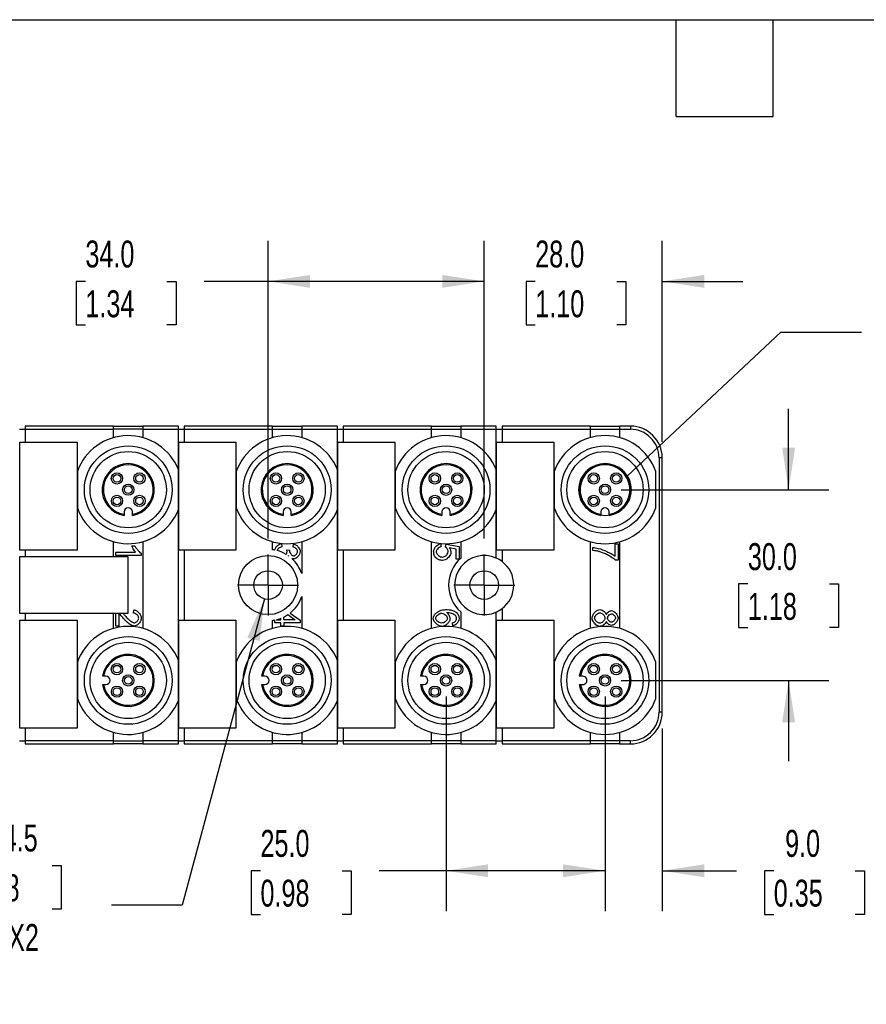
# Model space of a CAD drawing. Header units: millimetres. Extents: x 13 to 547, y 13 to 419.
# Tile 3 of 10: x 169 to 302, y 264 to 419. Entities that reach past the tile are written whole.
import ezdxf

# ---------------------------------------------------------------- set-up
doc = ezdxf.new("R2010")
doc.units = ezdxf.units.MM
doc.header["$LTSCALE"] = 2
doc.linetypes.add('SLD-Center', pattern=[19.05, 15.24, -1.27, 1.27, -1.27])
doc.linetypes.add('SLD-Solid', pattern=[0])
doc.layers.add('CENTER', color=40, linetype='SLD-Center')
doc.layers.add('DIMENSIONS', color=140, linetype='SLD-Solid', lineweight=25)
doc.layers.add('TEXT', color=140, linetype='SLD-Solid', lineweight=25)
doc.styles.add('SLDTEXTSTYLE0', font='TXT', dxfattribs={"width": 0.7})
doc.dimstyles.new('SLDDIMSTYLE0', dxfattribs={"dimtxt": 4.316016, "dimasz": 6.604, "dimexe": 0, "dimexo": 0.0625, "dimgap": 1.079004, "dimtad": 0, "dimtih": 1, "dimtoh": 1, "dimdec": 1, "dimrnd": 1e-09, "dimzin": 4, "dimdsep": 46, "dimtxsty": 'SLDTEXTSTYLE0', "dimsah": 1, "dimcen": 0.09, "dimadec": 0, "dimazin": 1, "dimtfac": 1, "dimtdec": 1, "dimtofl": 0, "dimtmove": 0, "dimatfit": 3, "dimfxl": 0, "dimfrac": 2, "dimtolj": 1, "dimtzin": 12, "dimarcsym": 0})
doc.dimstyles.new('SLDDIMSTYLE1', dxfattribs={"dimtxt": 4.316016, "dimasz": 6.604, "dimexe": 0, "dimexo": 0.0625, "dimgap": 1.079004, "dimtad": 0, "dimtih": 1, "dimtoh": 1, "dimdec": 1, "dimrnd": 1e-09, "dimzin": 4, "dimdsep": 46, "dimtxsty": 'SLDTEXTSTYLE0', "dimsah": 1, "dimcen": 0.09, "dimadec": 0, "dimazin": 1, "dimtfac": 1, "dimtdec": 1, "dimtmove": 0, "dimatfit": 0, "dimfxl": 0, "dimfrac": 2, "dimtolj": 1, "dimtzin": 12, "dimarcsym": 0})
doc.dimstyles.new('SLDDIMSTYLE4', dxfattribs={"dimtxt": 4.316016, "dimasz": 6.604, "dimexe": 0, "dimexo": 0.0625, "dimgap": 1.079004, "dimtad": 0, "dimtih": 1, "dimtoh": 1, "dimdec": 1, "dimrnd": 1e-09, "dimzin": 12, "dimdsep": 46, "dimtxsty": 'SLDTEXTSTYLE0', "dimsah": 1, "dimcen": 0, "dimadec": 0, "dimazin": 3, "dimtfac": 1, "dimtdec": 1, "dimtofl": 0, "dimtmove": 0, "dimatfit": 3, "dimfxl": 0, "dimfrac": 2, "dimtolj": 1, "dimtzin": 12, "dimarcsym": 0})
doc.dimstyles.new('SLDDIMSTYLE5', dxfattribs={"dimtxt": 0.18, "dimasz": 6.604, "dimexe": 0, "dimexo": 0.0625, "dimgap": 0, "dimtad": 0, "dimtih": 1, "dimtoh": 1, "dimdec": 0, "dimrnd": 1e-09, "dimzin": 0, "dimdsep": 46, "dimtxsty": 'Standard', "dimblk1": 'NONE', "dimblk2": 'NONE', "dimsah": 1, "dimcen": 0.09, "dimadec": 0, "dimazin": 0, "dimtfac": 6.604, "dimtdec": 0, "dimtofl": 0, "dimtmove": 0, "dimatfit": 3, "dimldrblk": 'NONE', "dimfxl": 0, "dimfrac": 2, "dimtolj": 1, "dimtzin": 0, "dimarcsym": 0})

# ---------------------------------------------------------------- blocks, each defined once
blk = doc.blocks.new('_D_8')
at = {"layer": 'DIMENSIONS'}
for p, q in [((289.47, 345.17), (289.47, 357.87)), ((263.13, 345.17), (295.82, 345.17)), ((283.06, 330.34), (281.61, 330.34)), ((281.61, 330.34), (281.61, 323.48)), ((295.89, 330.34), (297.34, 330.34)), ((297.34, 330.34), (297.34, 323.48)), ((281.61, 323.48), (283.06, 323.48)), ((297.34, 323.48), (295.89, 323.48)), ((263.13, 315.17), (295.82, 315.17)), ((289.47, 315.17), (289.47, 302.47))]:
    blk.add_line(p, q, dxfattribs=at)
for points in [[(289.47, 345.17), (290.49, 351.77), (288.46, 351.77)], [(289.47, 315.17), (288.46, 308.57), (290.49, 308.57)]]:
    blk.add_solid(points, dxfattribs=at)
at = {"layer": 'DIMENSIONS', "char_height": 4.233, "attachment_point": 1, "style": 'SLDTEXTSTYLE0'}
for s, insert in [('30.0', (283.06, 336.76)), ('1.18', (283.06, 328.93))]:
    blk.add_mtext(s, dxfattribs=dict(at, insert=insert))
blk = doc.blocks.new('_D_9')
at = {"layer": 'DIMENSIONS'}
for p, q in [((260.59, 312.63), (260.59, 278.88)), ((269.59, 307.63), (269.59, 278.88)), ((260.59, 285.23), (247.89, 285.23)), ((269.59, 285.23), (281.28, 285.23)), ((287.13, 285.23), (285.68, 285.23)), ((285.68, 285.23), (285.68, 278.37)), ((299.95, 285.23), (301.4, 285.23)), ((301.4, 285.23), (301.4, 278.37)), ((285.68, 278.37), (287.13, 278.37)), ((301.4, 278.37), (299.95, 278.37))]:
    blk.add_line(p, q, dxfattribs=at)
for points in [[(260.59, 285.23), (253.99, 286.24), (253.99, 284.21)], [(269.59, 285.23), (276.19, 284.21), (276.19, 286.24)]]:
    blk.add_solid(points, dxfattribs=at)
at = {"layer": 'DIMENSIONS', "char_height": 4.233, "attachment_point": 1, "style": 'SLDTEXTSTYLE0'}
for s, insert in [('9.0', (288.92, 291.65)), ('0.35', (287.13, 283.82))]:
    blk.add_mtext(s, dxfattribs=dict(at, insert=insert))
blk = doc.blocks.new('_D_10')
at = {"layer": 'DIMENSIONS'}
for p, q in [((235.59, 312.63), (235.59, 278.88)), ((260.59, 312.63), (260.59, 278.88)), ((206.39, 285.23), (204.95, 285.23)), ((204.95, 285.23), (204.95, 278.37)), ((219.22, 285.23), (220.67, 285.23)), ((220.67, 285.23), (220.67, 278.37)), ((235.59, 285.23), (225.07, 285.23)), ((260.59, 285.23), (235.59, 285.23)), ((204.95, 278.37), (206.39, 278.37)), ((220.67, 278.37), (219.22, 278.37))]:
    blk.add_line(p, q, dxfattribs=at)
for points in [[(235.59, 285.23), (242.19, 284.21), (242.19, 286.24)], [(260.59, 285.23), (253.99, 286.24), (253.99, 284.21)]]:
    blk.add_solid(points, dxfattribs=at)
at = {"layer": 'DIMENSIONS', "char_height": 4.233, "attachment_point": 1, "style": 'SLDTEXTSTYLE0'}
for s, insert in [('25.0', (206.39, 291.65)), ('0.98', (206.39, 283.82))]:
    blk.add_mtext(s, dxfattribs=dict(at, insert=insert))
blk = doc.blocks.new('_D_11')
at = {"layer": 'DIMENSIONS'}
for p, q in [((241.59, 337.5), (241.59, 384.29)), ((269.59, 352.71), (269.59, 384.29)), ((241.59, 377.94), (228.89, 377.94)), ((249.61, 377.94), (248.17, 377.94)), ((248.17, 377.94), (248.17, 371.08)), ((262.44, 377.94), (263.89, 377.94)), ((263.89, 377.94), (263.89, 371.08)), ((269.59, 377.94), (282.29, 377.94)), ((248.17, 371.08), (249.61, 371.08)), ((263.89, 371.08), (262.44, 371.08))]:
    blk.add_line(p, q, dxfattribs=at)
for points in [[(241.59, 377.94), (234.99, 378.95), (234.99, 376.92)], [(269.59, 377.94), (276.19, 376.92), (276.19, 378.95)]]:
    blk.add_solid(points, dxfattribs=at)
at = {"layer": 'DIMENSIONS', "char_height": 4.233, "attachment_point": 1, "style": 'SLDTEXTSTYLE0'}
for s, insert in [('28.0', (249.61, 384.36)), ('1.10', (249.61, 376.53))]:
    blk.add_mtext(s, dxfattribs=dict(at, insert=insert))
blk = doc.blocks.new('_D_12')
at = {"layer": 'DIMENSIONS'}
for p, q in [((207.59, 337.5), (207.59, 384.29)), ((241.59, 337.5), (241.59, 384.29)), ((178.85, 377.94), (177.4, 377.94)), ((177.4, 377.94), (177.4, 371.08)), ((191.68, 377.94), (193.13, 377.94)), ((193.13, 377.94), (193.13, 371.08)), ((207.59, 377.94), (197.53, 377.94)), ((241.59, 377.94), (207.59, 377.94)), ((177.4, 371.08), (178.85, 371.08)), ((193.13, 371.08), (191.68, 371.08))]:
    blk.add_line(p, q, dxfattribs=at)
for points in [[(207.59, 377.94), (214.19, 376.92), (214.19, 378.95)], [(241.59, 377.94), (234.99, 378.95), (234.99, 376.92)]]:
    blk.add_solid(points, dxfattribs=at)
at = {"layer": 'DIMENSIONS', "char_height": 4.233, "attachment_point": 1, "style": 'SLDTEXTSTYLE0'}
for s, insert in [('34.0', (178.85, 384.36)), ('1.34', (178.85, 376.53))]:
    blk.add_mtext(s, dxfattribs=dict(at, insert=insert))
blk = doc.blocks.new('_D_16')
at = {"layer": 'DIMENSIONS'}
for p, q in [((207.01, 328), (194.1, 279.81)), ((160.79, 286.07), (159.34, 286.07)), ((159.34, 286.07), (159.34, 279.21)), ((173.61, 286.07), (175.06, 286.07)), ((175.06, 286.07), (175.06, 279.21)), ((159.34, 279.21), (160.79, 279.21)), ((175.06, 279.21), (173.61, 279.21)), ((194.1, 279.81), (182.98, 279.81))]:
    blk.add_line(p, q, dxfattribs=at)
blk.add_solid([(207.01, 328), (204.32, 321.88), (206.28, 321.36)], dxfattribs=at)
at = {"layer": 'DIMENSIONS', "char_height": 4.233, "attachment_point": 1, "style": 'SLDTEXTSTYLE0'}
for s, insert in [('%%c', (159.32, 292.5)), ('4.5', (165.84, 292.5)), ('0.18', (160.79, 284.67)), ('THRU X2', (154.59, 276.85))]:
    blk.add_mtext(s, dxfattribs=dict(at, insert=insert))
blk = doc.blocks.new('SW_CENTERMARKSYMBOL_4')
at = {"layer": 'CENTER', "color": 0}
for p, q in [((0, 2.54), (0, 4.79)), ((0, 0), (0, 2.54)), ((-2.54, 0), (-4.79, 0)), ((0, 0), (-2.54, 0)), ((0, 0), (0, -2.54)), ((0, 0), (2.54, 0)), ((2.54, 0), (4.79, 0)), ((0, -2.54), (0, -4.79))]:
    blk.add_line(p, q, dxfattribs=at)
blk = doc.blocks.new('SW_CENTERMARKSYMBOL_5')
at = {"layer": 'CENTER', "color": 0}
for p, q in [((0, 2.54), (0, 4.79)), ((0, 0), (0, 2.54)), ((-2.54, 0), (-4.79, 0)), ((0, 0), (-2.54, 0)), ((0, 0), (0, -2.54)), ((0, 0), (2.54, 0)), ((2.54, 0), (4.79, 0)), ((0, -2.54), (0, -4.79))]:
    blk.add_line(p, q, dxfattribs=at)
blk = doc.blocks.new('_None')

msp = doc.modelspace()

# ---------------------------------------------------------------- linework, layer by layer
for p, q in [((183.29, 355.17), (169.39, 355.17)), ((169.39, 355.17), (169.39, 354.67)), ((183.29, 354.67), (183.29, 355.17)), ((183.29, 355.17), (187.89, 355.17)), ((193.49, 355.17), (187.89, 355.17)), ((187.89, 355.17), (187.89, 354.67)), ((193.49, 354.67), (193.49, 355.17)), ((208.29, 355.17), (194.39, 355.17)), ((194.39, 355.17), (194.39, 354.67)), ((208.29, 354.67), (208.29, 355.17)), ((208.29, 355.17), (212.89, 355.17)), ((212.89, 355.17), (212.89, 354.67)), ((218.49, 355.17), (212.89, 355.17)), ((218.49, 354.67), (218.49, 355.17)), ((233.29, 355.17), (219.39, 355.17)), ((219.39, 355.17), (219.39, 354.67)), ((233.29, 354.67), (233.29, 355.17)), ((233.29, 355.17), (237.89, 355.17)), ((237.89, 355.17), (237.89, 354.67)), ((243.49, 355.17), (237.89, 355.17)), ((243.49, 354.67), (243.49, 355.17)), ((258.29, 355.17), (244.39, 355.17)), ((244.39, 355.17), (244.39, 354.67)), ((258.29, 354.67), (258.29, 355.17)), ((258.29, 355.17), (262.89, 355.17)), ((264.59, 355.17), (262.89, 355.17)), ((262.89, 355.17), (262.89, 354.67)), ((264.59, 355.17), (264.59, 354.67)), ((168.49, 354.67), (169.39, 354.67)), ((169.39, 354.67), (183.29, 354.67)), ((169.39, 354.67), (169.39, 352.67)), ((183.29, 353.35), (183.29, 354.67)), ((187.89, 354.67), (183.29, 354.67)), ((187.89, 354.67), (193.49, 354.67)), ((187.89, 354.67), (187.89, 353.35)), ((193.49, 348.31), (193.49, 354.67)), ((193.49, 354.67), (194.39, 354.67)), ((194.39, 354.67), (208.29, 354.67)), ((194.39, 354.67), (194.39, 352.67)), ((208.29, 353.35), (208.29, 354.67)), ((208.29, 354.67), (212.89, 354.67)), ((212.89, 354.67), (218.49, 354.67)), ((212.89, 354.67), (212.89, 353.35)), ((218.49, 348.31), (218.49, 354.67)), ((218.49, 354.67), (219.39, 354.67)), ((219.39, 354.67), (233.29, 354.67)), ((219.39, 354.67), (219.39, 352.67)), ((233.29, 353.35), (233.29, 354.67)), ((233.29, 354.67), (237.89, 354.67)), ((237.89, 354.67), (243.49, 354.67)), ((237.89, 354.67), (237.89, 353.35)), ((243.49, 348.31), (243.49, 354.67)), ((243.49, 354.67), (244.39, 354.67)), ((244.39, 354.67), (258.29, 354.67)), ((244.39, 354.67), (244.39, 352.67)), ((258.29, 353.35), (258.29, 354.67)), ((258.29, 354.67), (262.89, 354.67)), ((262.89, 354.67), (264.59, 354.67)), ((262.89, 354.67), (262.89, 353.35)), ((168.54, 352.67), (177.54, 352.67)), ((168.54, 335.67), (168.54, 352.67)), ((177.54, 352.67), (177.54, 335.67)), ((193.54, 335.67), (193.54, 352.67)), ((193.54, 352.67), (202.54, 352.67)), ((202.54, 352.67), (202.54, 335.67)), ((218.54, 352.67), (227.54, 352.67)), ((218.54, 335.67), (218.54, 352.67)), ((227.54, 352.67), (227.54, 335.67)), ((243.54, 352.67), (252.54, 352.67)), ((243.54, 335.67), (243.54, 352.67)), ((252.54, 352.67), (252.54, 335.67)), ((269.59, 350.17), (269.09, 350.17)), ((269.09, 350.17), (269.09, 310.17)), ((269.59, 310.17), (269.59, 350.17)), ((177.59, 348.04), (177.59, 342.3)), ((193.49, 342.03), (193.49, 348.31)), ((202.59, 348.04), (202.59, 342.3)), ((218.49, 342.03), (218.49, 348.31)), ((227.59, 348.04), (227.59, 342.3)), ((243.49, 342.03), (243.49, 348.31)), ((252.59, 348.04), (252.59, 342.3)), ((268.59, 342.3), (268.59, 348.04)), ((184.94, 341.67), (184.94, 341.31)), ((184.94, 341.31), (184.94, 341.12)), ((186.24, 341.31), (186.24, 341.67)), ((186.24, 341.12), (186.24, 341.31)), ((193.49, 318.31), (193.49, 342.03)), ((209.94, 341.67), (209.94, 341.31)), ((209.94, 341.31), (209.94, 341.12)), ((211.24, 341.31), (211.24, 341.67)), ((211.24, 341.12), (211.24, 341.31)), ((218.49, 318.31), (218.49, 342.03)), ((234.94, 341.67), (234.94, 341.31)), ((234.94, 341.31), (234.94, 341.12)), ((236.24, 341.31), (236.24, 341.67)), ((236.24, 341.12), (236.24, 341.31)), ((243.49, 334.42), (243.49, 342.03)), ((259.94, 341.67), (259.94, 341.31)), ((259.94, 341.31), (259.94, 341.12)), ((261.24, 341.31), (261.24, 341.67)), ((261.24, 341.12), (261.24, 341.31)), ((183.29, 334.67), (183.29, 336.99)), ((186.16, 336.32), (186.64, 336.32)), ((187.89, 336.99), (187.89, 323.35)), ((208.29, 335.73), (208.29, 336.99)), ((209.69, 336.69), (209.75, 336.2)), ((211.52, 336.15), (211.6, 336.64)), ((212.89, 336.99), (212.89, 331.98)), ((233.29, 323.35), (233.29, 336.99)), ((234.74, 336.69), (234.78, 336.18)), ((235.52, 336.14), (235.59, 336.6)), ((235.59, 336.6), (237.64, 336.22)), ((237.64, 336.22), (237.64, 334.23)), ((237.89, 336.99), (237.89, 334.37)), ((258.29, 323.35), (258.29, 336.99)), ((258.69, 335.59), (258.69, 336.1)), ((262.17, 334.7), (262.17, 336.66)), ((262.17, 336.66), (262.64, 336.66)), ((262.64, 336.66), (262.64, 334.07)), ((262.89, 336.99), (262.89, 323.35)), ((177.54, 335.67), (168.54, 335.67)), ((168.54, 325.67), (168.54, 334.67)), ((168.54, 334.67), (185.54, 334.67)), ((169.39, 335.67), (169.39, 334.67)), ((183.63, 335.34), (186.75, 335.34)), ((183.63, 334.84), (183.63, 335.34)), ((187.64, 334.84), (183.63, 334.84)), ((185.54, 334.67), (185.54, 325.67)), ((187.64, 335.16), (187.64, 334.84)), ((202.54, 335.67), (193.54, 335.67)), ((194.39, 335.67), (194.39, 324.67)), ((210.52, 335.72), (210.95, 335.67)), ((227.54, 335.67), (218.54, 335.67)), ((219.39, 335.67), (219.39, 324.67)), ((237.17, 335.82), (236.1, 336.04)), ((237.17, 334.23), (237.17, 335.82)), ((252.54, 335.67), (243.54, 335.67)), ((244.39, 335.67), (244.39, 333.88)), ((237.64, 334.23), (237.17, 334.23)), ((262.64, 334.07), (262.26, 334.07)), ((212.89, 328.36), (212.89, 323.35)), ((185.54, 325.67), (168.54, 325.67)), ((169.39, 325.67), (169.39, 324.67)), ((183.29, 323.35), (183.29, 325.67)), ((183.63, 323.71), (183.63, 325.67)), ((184.1, 325.67), (184.1, 323.71)), ((186.43, 325.76), (186.49, 326.27)), ((210.71, 325.52), (211.85, 324.72)), ((211.04, 325.76), (212.64, 324.63)), ((237.89, 325.97), (237.89, 323.35)), ((243.49, 318.31), (243.49, 325.93)), ((244.39, 326.46), (244.39, 324.67)), ((168.54, 324.67), (177.54, 324.67)), ((168.54, 307.67), (168.54, 324.67)), ((177.54, 324.67), (177.54, 307.67)), ((184.1, 323.71), (183.63, 323.71)), ((193.54, 307.67), (193.54, 324.67)), ((193.54, 324.67), (202.54, 324.67)), ((202.54, 324.67), (202.54, 307.67)), ((208.29, 323.35), (208.29, 324.61)), ((208.64, 324.23), (208.64, 324.67)), ((209.6, 324.23), (208.64, 324.23)), ((208.87, 324.72), (209.6, 324.72)), ((209.6, 324.72), (209.6, 324.94)), ((209.6, 323.69), (209.6, 324.23)), ((210.05, 324.72), (210.05, 325.14)), ((211.85, 324.72), (210.05, 324.72)), ((212.64, 324.23), (210.05, 324.23)), ((210.05, 324.23), (210.05, 323.69)), ((212.64, 324.63), (212.64, 324.23)), ((218.54, 307.67), (218.54, 324.67)), ((218.54, 324.67), (227.54, 324.67)), ((227.54, 324.67), (227.54, 307.67)), ((236.64, 323.74), (236.6, 324.23)), ((243.54, 324.67), (252.54, 324.67)), ((243.54, 307.67), (243.54, 324.67)), ((252.54, 324.67), (252.54, 307.67)), ((210.05, 323.69), (209.6, 323.69)), ((177.59, 318.04), (177.59, 312.3)), ((193.49, 312.03), (193.49, 318.31)), ((202.59, 318.04), (202.59, 312.3)), ((218.49, 312.03), (218.49, 318.31)), ((227.59, 318.04), (227.59, 312.3)), ((243.49, 312.03), (243.49, 318.31)), ((252.59, 318.04), (252.59, 312.3)), ((268.59, 312.3), (268.59, 318.04)), ((181.73, 315.82), (181.54, 315.82)), ((181.54, 314.52), (181.73, 314.52)), ((182.09, 315.82), (181.73, 315.82)), ((181.73, 314.52), (182.09, 314.52)), ((206.73, 315.82), (206.54, 315.82)), ((206.54, 314.52), (206.73, 314.52)), ((207.09, 315.82), (206.73, 315.82)), ((206.73, 314.52), (207.09, 314.52)), ((231.73, 315.82), (231.54, 315.82)), ((231.54, 314.52), (231.73, 314.52)), ((232.09, 315.82), (231.73, 315.82)), ((231.73, 314.52), (232.09, 314.52)), ((256.73, 315.82), (256.54, 315.82)), ((256.54, 314.52), (256.73, 314.52)), ((257.09, 315.82), (256.73, 315.82)), ((256.73, 314.52), (257.09, 314.52)), ((193.49, 305.67), (193.49, 312.03)), ((218.49, 305.67), (218.49, 312.03)), ((243.49, 305.67), (243.49, 312.03)), ((269.59, 310.17), (269.09, 310.17)), ((177.54, 307.67), (168.54, 307.67)), ((169.39, 307.67), (169.39, 305.67)), ((183.29, 305.67), (183.29, 306.99)), ((187.89, 306.99), (187.89, 305.67)), ((202.54, 307.67), (193.54, 307.67)), ((194.39, 307.67), (194.39, 305.67)), ((208.29, 305.67), (208.29, 306.99)), ((212.89, 306.99), (212.89, 305.67)), ((227.54, 307.67), (218.54, 307.67)), ((219.39, 307.67), (219.39, 305.67)), ((233.29, 305.67), (233.29, 306.99)), ((237.89, 306.99), (237.89, 305.67)), ((252.54, 307.67), (243.54, 307.67)), ((244.39, 307.67), (244.39, 305.67)), ((258.29, 305.67), (258.29, 306.99)), ((262.89, 306.99), (262.89, 305.67)), ((168.49, 305.67), (169.39, 305.67)), ((183.29, 305.67), (169.39, 305.67)), ((169.39, 305.67), (169.39, 305.17)), ((169.39, 305.17), (183.29, 305.17)), ((183.29, 305.17), (183.29, 305.67)), ((183.29, 305.67), (187.89, 305.67)), ((187.89, 305.17), (183.29, 305.17)), ((193.49, 305.67), (187.89, 305.67)), ((187.89, 305.67), (187.89, 305.17)), ((187.89, 305.17), (193.49, 305.17)), ((193.49, 305.17), (193.49, 305.67)), ((193.49, 305.67), (194.39, 305.67)), ((208.29, 305.67), (194.39, 305.67)), ((194.39, 305.67), (194.39, 305.17)), ((194.39, 305.17), (208.29, 305.17)), ((208.29, 305.17), (208.29, 305.67)), ((212.89, 305.67), (208.29, 305.67)), ((212.89, 305.17), (208.29, 305.17)), ((212.89, 305.67), (212.89, 305.17)), ((218.49, 305.67), (212.89, 305.67)), ((212.89, 305.17), (218.49, 305.17)), ((218.49, 305.17), (218.49, 305.67)), ((218.49, 305.67), (219.39, 305.67)), ((233.29, 305.67), (219.39, 305.67)), ((219.39, 305.67), (219.39, 305.17)), ((219.39, 305.17), (233.29, 305.17)), ((233.29, 305.17), (233.29, 305.67)), ((237.89, 305.67), (233.29, 305.67)), ((237.89, 305.17), (233.29, 305.17)), ((243.49, 305.67), (237.89, 305.67)), ((237.89, 305.67), (237.89, 305.17)), ((237.89, 305.17), (243.49, 305.17)), ((243.49, 305.17), (243.49, 305.67)), ((243.49, 305.67), (244.39, 305.67)), ((258.29, 305.67), (244.39, 305.67)), ((244.39, 305.67), (244.39, 305.17)), ((244.39, 305.17), (258.29, 305.17)), ((258.29, 305.17), (258.29, 305.67)), ((262.89, 305.67), (258.29, 305.67)), ((262.89, 305.17), (258.29, 305.17)), ((264.59, 305.67), (262.89, 305.67)), ((262.89, 305.67), (262.89, 305.17)), ((262.89, 305.17), (264.59, 305.17)), ((264.59, 305.17), (264.59, 305.67))]:
    msp.add_line(p, q)
for centre, radius in [((185.59, 345.17), 6.9), ((210.59, 345.17), 6.9), ((235.59, 345.17), 6.9), ((260.59, 345.17), 6.9), ((185.59, 345.17), 6), ((210.59, 345.17), 6), ((235.59, 345.17), 6), ((260.59, 345.17), 6), ((183.82, 346.94), 0.889), ((183.82, 346.94), 0.6), ((187.36, 346.94), 0.889), ((187.36, 346.94), 0.6), ((208.82, 346.94), 0.889), ((208.82, 346.94), 0.6), ((212.36, 346.94), 0.888), ((212.36, 346.94), 0.6), ((233.82, 346.94), 0.888), ((233.82, 346.94), 0.6), ((237.36, 346.94), 0.889), ((237.36, 346.94), 0.6), ((258.82, 346.94), 0.889), ((258.82, 346.94), 0.6), ((262.36, 346.94), 0.889), ((262.36, 346.94), 0.6), ((185.59, 345.17), 0.888), ((185.59, 345.17), 0.6), ((210.59, 345.17), 0.889), ((210.59, 345.17), 0.6), ((235.59, 345.17), 0.889), ((235.59, 345.17), 0.6), ((260.59, 345.17), 0.888), ((260.59, 345.17), 0.6), ((183.82, 343.4), 0.888), ((183.82, 343.4), 0.6), ((187.36, 343.4), 0.889), ((187.36, 343.4), 0.6), ((208.82, 343.4), 0.889), ((208.82, 343.4), 0.6), ((212.36, 343.4), 0.888), ((212.36, 343.4), 0.6), ((233.82, 343.4), 0.889), ((233.82, 343.4), 0.6), ((237.36, 343.4), 0.889), ((237.36, 343.4), 0.6), ((258.82, 343.4), 0.889), ((258.82, 343.4), 0.6), ((262.36, 343.4), 0.889), ((262.36, 343.4), 0.6), ((207.59, 330.17), 4.65), ((207.59, 330.17), 2.25), ((241.59, 330.17), 2.25), ((185.59, 315.17), 6.9), ((185.59, 315.17), 6), ((210.59, 315.17), 6.9), ((210.59, 315.17), 6), ((235.59, 315.17), 6.9), ((235.59, 315.17), 6), ((260.59, 315.17), 6.9), ((260.59, 315.17), 6), ((183.82, 316.94), 0.889), ((183.82, 316.94), 0.6), ((187.36, 316.94), 0.889), ((187.36, 316.94), 0.6), ((208.82, 316.94), 0.889), ((208.82, 316.94), 0.6), ((212.36, 316.94), 0.888), ((212.36, 316.94), 0.6), ((233.82, 316.94), 0.888), ((233.82, 316.94), 0.6), ((237.36, 316.94), 0.889), ((237.36, 316.94), 0.6), ((258.82, 316.94), 0.889), ((258.82, 316.94), 0.6), ((262.36, 316.94), 0.889), ((262.36, 316.94), 0.6), ((185.59, 315.17), 0.888), ((210.59, 315.17), 0.889), ((235.59, 315.17), 0.889), ((260.59, 315.17), 0.888), ((185.59, 315.17), 0.6), ((210.59, 315.17), 0.6), ((235.59, 315.17), 0.6), ((260.59, 315.17), 0.6), ((183.82, 313.4), 0.888), ((183.82, 313.4), 0.6), ((187.36, 313.4), 0.889), ((187.36, 313.4), 0.6), ((208.82, 313.4), 0.889), ((208.82, 313.4), 0.6), ((212.36, 313.4), 0.888), ((212.36, 313.4), 0.6), ((233.82, 313.4), 0.889), ((233.82, 313.4), 0.6), ((237.36, 313.4), 0.889), ((237.36, 313.4), 0.6), ((258.82, 313.4), 0.889), ((258.82, 313.4), 0.6), ((262.36, 313.4), 0.889), ((262.36, 313.4), 0.6)]:
    msp.add_circle(centre, radius)
for centre, radius, start, end in [((264.59, 350.17), 5, 0, 90), ((185.59, 345.17), 8.5, 21.6567, 160.2501), ((210.59, 345.17), 8.5, 21.6567, 160.2501), ((235.59, 345.17), 8.5, 21.6567, 160.2501), ((260.59, 345.17), 8.5, 19.7499, 160.2501), ((264.59, 350.17), 4.5, 359.9999, 90.0001), ((185.59, 345.17), 4.1, 279.122, 260.878), ((185.59, 345.17), 3.92, 279.5495, 260.4505), ((210.59, 345.17), 4.1, 279.122, 260.878), ((210.59, 345.17), 3.92, 279.5495, 260.4505), ((235.59, 345.17), 4.1, 279.122, 260.878), ((235.59, 345.17), 3.92, 279.5495, 260.4505), ((260.59, 345.17), 4.1, 279.122, 260.878), ((260.59, 345.17), 3.92, 279.5495, 260.4505), ((185.59, 345.17), 8.5, 199.7499, 338.3433), ((185.59, 341.67), 0.65, 0, 180), ((210.59, 345.17), 8.5, 199.7499, 338.3433), ((210.59, 341.67), 0.65, 0, 180), ((235.59, 345.17), 8.5, 199.7499, 338.3433), ((235.59, 341.67), 0.65, 360, 180), ((260.59, 345.17), 8.5, 199.7499, 340.2501), ((260.59, 341.67), 0.65, 360, 180), ((207.59, 330.17), 5.6, 79.5872, 82.8193), ((207.59, 330.17), 5.6, 59.4959, 75.4106), ((207.61, 330.2), 5.56, 54.4922, 55.2769), ((241.59, 330.17), 4.65, 65.8829, 294.1171), ((207.59, 330.17), 5.6, 18.8393, 48.0225), ((241.59, 330.17), 5.6, 131.3543, 228.6457), ((241.59, 330.17), 4.65, 52.9754, 65.8835), ((241.59, 330.17), 4.65, 307.024, 52.976), ((207.59, 330.17), 5.6, 308.0017, 341.1606), ((207.59, 330.17), 5.6, 296.0414, 303.7921), ((241.59, 330.17), 4.65, 294.1165, 307.0246), ((207.59, 330.17), 5.6, 277.1809, 280.8068), ((207.59, 330.17), 5.6, 283.223, 291.0051), ((185.59, 315.17), 8.5, 21.6567, 160.2501), ((210.59, 315.17), 8.5, 21.6567, 160.2501), ((235.59, 315.17), 8.5, 21.6567, 160.2501), ((260.59, 315.17), 8.5, 19.7499, 160.2501), ((185.59, 315.17), 4.1, 189.122, 170.878), ((185.59, 315.17), 3.92, 189.5495, 170.4505), ((210.59, 315.17), 4.1, 189.122, 170.878), ((210.59, 315.17), 3.92, 189.5495, 170.4505), ((235.59, 315.17), 4.1, 189.122, 170.878), ((235.59, 315.17), 3.92, 189.5495, 170.4505), ((260.59, 315.17), 4.1, 189.122, 170.878), ((260.59, 315.17), 3.92, 189.5495, 170.4505), ((182.09, 315.17), 0.65, 270, 90), ((207.09, 315.17), 0.65, 270, 90), ((232.09, 315.17), 0.65, 270, 90), ((257.09, 315.17), 0.65, 269.9997, 90.0003), ((185.59, 315.17), 8.5, 199.7499, 338.3433), ((210.59, 315.17), 8.5, 199.7499, 338.3433), ((235.59, 315.17), 8.5, 199.7499, 338.3433), ((260.59, 315.17), 8.5, 199.7499, 340.2501), ((264.59, 310.17), 5, 270, 0), ((264.59, 310.17), 4.5, 269.9999, 0.0001)]:
    msp.add_arc(centre, radius, start, end)
for points, knots in [([(186.75, 335.34), (186.69, 335.41), (186.56, 335.58), (186.36, 335.91), (186.23, 336.17), (186.16, 336.32)], [0, 0, 0, 0, 0.247061, 0.570442, 1, 1, 1, 1]), ([(186.64, 336.32), (186.71, 336.19), (186.87, 335.92), (187.15, 335.59), (187.4, 335.32), (187.57, 335.21), (187.64, 335.16)], [0, 0, 0, 0, 0.287368, 0.608682, 0.835465, 1, 1, 1, 1]), ([(208.6, 335.68), (208.66, 335.81), (208.79, 336.09), (209.08, 336.39), (209.38, 336.61), (209.59, 336.67), (209.69, 336.69)], [0, 0, 0, 0, 0.2855495, 0.5848165, 0.8060543, 1, 1, 1, 1]), ([(209.75, 336.2), (209.66, 336.17), (209.47, 336.11), (209.25, 335.95), (209.09, 335.77), (209.03, 335.65), (209, 335.59)], [0, 0, 0, 0, 0.292609, 0.584647, 0.802697, 1, 1, 1, 1]), ([(212.24, 335.43), (212.23, 335.48), (212.21, 335.61), (212.11, 335.78), (211.96, 335.94), (211.76, 336.08), (211.6, 336.13), (211.52, 336.15)], [0, 0, 0, 0, 0.157585, 0.338221, 0.534773, 0.771717, 1, 1, 1, 1]), ([(211.6, 336.64), (211.75, 336.59), (212.05, 336.47), (212.36, 336.14), (212.59, 335.79), (212.62, 335.55), (212.64, 335.44)], [0, 0, 0, 0, 0.270873, 0.570575, 0.798865, 1, 1, 1, 1]), ([(233.63, 335.41), (233.66, 335.57), (233.72, 335.91), (234.03, 336.3), (234.37, 336.59), (234.62, 336.66), (234.74, 336.69)], [0, 0, 0, 0, 0.27186, 0.572616, 0.800654, 1, 1, 1, 1]), ([(234.78, 336.18), (234.68, 336.14), (234.46, 336.08), (234.23, 335.86), (234.07, 335.63), (234.04, 335.48), (234.03, 335.41)], [0, 0, 0, 0, 0.290978, 0.592828, 0.813136, 1, 1, 1, 1]), ([(235.92, 335.42), (235.9, 335.49), (235.88, 335.65), (235.77, 335.86), (235.66, 336.03), (235.57, 336.11), (235.52, 336.14)], [0, 0, 0, 0, 0.270078, 0.580029, 0.811582, 1, 1, 1, 1]), ([(258.69, 336.1), (258.97, 336.06), (259.72, 335.93), (260.67, 335.55), (261.55, 335.13), (261.96, 334.85), (262.17, 334.7)], [0, 0, 0, 0, 0.221619, 0.604853, 0.80118, 1, 1, 1, 1]), ([(210.43, 335), (210.48, 335.06), (210.55, 335.18), (210.57, 335.32), (210.58, 335.38)], [0, 0, 0, 0, 0.588069, 1, 1, 1, 1]), ([(210.58, 335.38), (210.57, 335.43), (210.56, 335.55), (210.54, 335.66), (210.52, 335.72)], [0, 0, 0, 0, 0.5049723, 1, 1, 1, 1]), ([(210.79, 334.82), (210.79, 334.81), (210.79, 334.79), (210.78, 334.78), (210.78, 334.77)], [0, 0, 0, 0, 0.556232, 1, 1, 1, 1]), ([(210.84, 334.73), (210.83, 334.75), (210.81, 334.77), (210.8, 334.8), (210.79, 334.82)], [0, 0, 0, 0, 0.570562, 1, 1, 1, 1]), ([(210.95, 335.67), (210.95, 335.65), (210.95, 335.63), (210.95, 335.6), (210.95, 335.59)], [0, 0, 0, 0, 0.6367207, 1, 1, 1, 1]), ([(210.95, 335.59), (210.96, 335.49), (211, 335.27), (211.17, 335.02), (211.38, 334.82), (211.54, 334.79), (211.61, 334.77)], [0, 0, 0, 0, 0.266525, 0.570443, 0.798135, 1, 1, 1, 1]), ([(212.64, 335.44), (212.63, 335.36), (212.61, 335.15), (212.42, 334.81), (212.16, 334.52), (211.89, 334.34), (211.72, 334.27), (211.63, 334.27), (211.6, 334.27)], [0, 0, 0, 0, 0.130661, 0.390151, 0.670304, 0.836681, 0.958564, 1, 1, 1, 1]), ([(211.61, 334.77), (211.67, 334.78), (211.78, 334.8), (211.94, 334.9), (212.08, 335.04), (212.2, 335.22), (212.23, 335.36), (212.24, 335.43)], [0, 0, 0, 0, 0.166323, 0.35575, 0.557823, 0.791147, 1, 1, 1, 1]), ([(234.11, 334.36), (234.03, 334.43), (233.87, 334.58), (233.67, 334.94), (233.64, 335.22), (233.63, 335.41)], [0, 0, 0, 0, 0.278749, 0.54864, 1, 1, 1, 1]), ([(234.03, 335.41), (234.04, 335.35), (234.06, 335.22), (234.19, 335), (234.4, 334.79), (234.69, 334.61), (234.9, 334.58), (235.01, 334.56)], [0, 0, 0, 0, 0.129795, 0.279325, 0.54147, 0.779844, 1, 1, 1, 1]), ([(235.01, 334.56), (235.13, 334.58), (235.39, 334.63), (235.67, 334.87), (235.87, 335.14), (235.9, 335.33), (235.92, 335.42)], [0, 0, 0, 0, 0.276166, 0.574549, 0.800115, 1, 1, 1, 1]), ([(236.35, 335.28), (236.33, 335.18), (236.3, 334.95), (236.09, 334.65), (235.82, 334.36), (235.47, 334.11), (235.19, 334.06), (235.05, 334.04)], [0, 0, 0, 0, 0.164251, 0.353982, 0.557279, 0.791645, 1, 1, 1, 1]), ([(236.1, 336.04), (236.18, 335.91), (236.32, 335.67), (236.34, 335.4), (236.35, 335.28)], [0, 0, 0, 0, 0.5717957, 1, 1, 1, 1]), ([(259.79, 335.41), (259.6, 335.46), (259.23, 335.55), (258.86, 335.58), (258.69, 335.59)], [0, 0, 0, 0, 0.543417, 1, 1, 1, 1]), ([(262.26, 334.07), (262.09, 334.2), (261.68, 334.52), (261.02, 334.87), (260.38, 335.2), (259.98, 335.34), (259.79, 335.41)], [0, 0, 0, 0, 0.232742, 0.545527, 0.793538, 1, 1, 1, 1]), ([(211.6, 334.27), (211.56, 334.27), (211.46, 334.28), (211.38, 334.32), (211.34, 334.33)], [0, 0, 0, 0, 0.523488, 1, 1, 1, 1]), ([(235.05, 334.04), (234.86, 334.06), (234.52, 334.08), (234.23, 334.27), (234.11, 334.36)], [0, 0, 0, 0, 0.567961, 1, 1, 1, 1]), ([(184.87, 324.9), (184.7, 325.1), (184.47, 325.38), (184.19, 325.6), (184.1, 325.67)], [0, 0, 0, 0, 0.699405, 1, 1, 1, 1]), ([(184.79, 325.67), (184.86, 325.61), (184.96, 325.5), (185.06, 325.38), (185.1, 325.33)], [0, 0, 0, 0, 0.567548, 1, 1, 1, 1]), ([(185.1, 325.33), (185.25, 325.16), (185.53, 324.85), (185.95, 324.5), (186.26, 324.31), (186.44, 324.24), (186.51, 324.23), (186.54, 324.23)], [0, 0, 0, 0, 0.3663664, 0.679735, 0.8888317, 0.9504151, 1, 1, 1, 1]), ([(187.24, 324.98), (187.23, 325.05), (187.21, 325.19), (187.08, 325.39), (186.91, 325.57), (186.7, 325.72), (186.52, 325.75), (186.43, 325.76)], [0, 0, 0, 0, 0.171024, 0.359315, 0.557425, 0.78743, 1, 1, 1, 1]), ([(186.49, 326.27), (186.65, 326.22), (186.99, 326.12), (187.34, 325.76), (187.59, 325.37), (187.62, 325.1), (187.64, 324.97)], [0, 0, 0, 0, 0.267876, 0.560852, 0.78918, 1, 1, 1, 1]), ([(233.56, 324.92), (233.58, 325.05), (233.63, 325.31), (233.9, 325.66), (234.3, 325.99), (234.84, 326.25), (235.28, 326.29), (235.5, 326.31)], [0, 0, 0, 0, 0.142064, 0.309042, 0.498792, 0.742401, 1, 1, 1, 1]), ([(233.96, 324.94), (233.97, 324.98), (233.97, 325.04), (234.02, 325.14), (234.06, 325.21), (234.12, 325.29), (234.19, 325.37), (234.28, 325.46), (234.36, 325.52), (234.44, 325.58), (234.53, 325.63), (234.63, 325.68), (234.72, 325.71), (234.81, 325.74), (234.88, 325.75), (234.92, 325.75)], [0, 0, 0, 0, 0.093757, 0.140034, 0.232755, 0.278991, 0.371561, 0.464096, 0.55662, 0.602844, 0.695368, 0.787905, 0.834142, 0.916155, 1, 1, 1, 1]), ([(234.92, 325.75), (235.04, 325.73), (235.28, 325.68), (235.54, 325.45), (235.74, 325.21), (235.77, 325.03), (235.79, 324.95)], [0, 0, 0, 0, 0.276675, 0.581553, 0.808609, 1, 1, 1, 1]), ([(235.5, 326.31), (235.88, 326.31), (236.48, 326.3), (236.99, 326), (237.18, 325.88)], [0, 0, 0, 0, 0.6279531, 1, 1, 1, 1]), ([(237.11, 325.32), (237.07, 325.36), (236.99, 325.45), (236.77, 325.57), (236.34, 325.76), (235.95, 325.8), (235.69, 325.83)], [0, 0, 0, 0, 0.102453, 0.234508, 0.487762, 1, 1, 1, 1]), ([(235.69, 325.83), (235.76, 325.76), (235.93, 325.61), (236.08, 325.34), (236.19, 325.08), (236.21, 324.93), (236.22, 324.85)], [0, 0, 0, 0, 0.270951, 0.579178, 0.81006, 1, 1, 1, 1]), ([(237.24, 324.91), (237.23, 324.99), (237.22, 325.14), (237.14, 325.27), (237.11, 325.32)], [0, 0, 0, 0, 0.566988, 1, 1, 1, 1]), ([(237.18, 325.88), (237.26, 325.81), (237.41, 325.67), (237.6, 325.33), (237.63, 325.05), (237.64, 324.88)], [0, 0, 0, 0, 0.278437, 0.548558, 1, 1, 1, 1]), ([(258.56, 324.98), (258.59, 325.16), (258.67, 325.53), (259.02, 325.93), (259.39, 326.22), (259.66, 326.28), (259.78, 326.3)], [0, 0, 0, 0, 0.275145, 0.57813, 0.805304, 1, 1, 1, 1]), ([(258.96, 324.98), (258.97, 325.03), (258.98, 325.13), (259.03, 325.24), (259.09, 325.34), (259.15, 325.42), (259.23, 325.5), (259.29, 325.57), (259.37, 325.62), (259.44, 325.68), (259.52, 325.72), (259.61, 325.76), (259.69, 325.78), (259.75, 325.79), (259.78, 325.79)], [0, 0, 0, 0, 0.128236, 0.240634, 0.296643, 0.408822, 0.464825, 0.576967, 0.632966, 0.68897, 0.801175, 0.857196, 0.91324, 1, 1, 1, 1]), ([(259.78, 326.3), (259.9, 326.28), (260.15, 326.24), (260.45, 326.03), (260.69, 325.8), (260.76, 325.62), (260.8, 325.53)], [0, 0, 0, 0, 0.268118, 0.567699, 0.797078, 1, 1, 1, 1]), ([(259.78, 325.79), (259.85, 325.78), (260, 325.76), (260.19, 325.64), (260.38, 325.46), (260.54, 325.25), (260.57, 325.08), (260.58, 324.99)], [0, 0, 0, 0, 0.169587, 0.361997, 0.565467, 0.797125, 1, 1, 1, 1]), ([(260.8, 325.53), (260.84, 325.62), (260.94, 325.8), (261.17, 325.98), (261.39, 326.11), (261.54, 326.13), (261.61, 326.14)], [0, 0, 0, 0, 0.278341, 0.578793, 0.804295, 1, 1, 1, 1]), ([(260.99, 324.98), (261, 325.07), (261.04, 325.25), (261.22, 325.45), (261.42, 325.6), (261.56, 325.62), (261.63, 325.63)], [0, 0, 0, 0, 0.266713, 0.566845, 0.796914, 1, 1, 1, 1]), ([(261.61, 326.14), (261.7, 326.12), (261.89, 326.09), (262.14, 325.91), (262.38, 325.67), (262.58, 325.36), (262.62, 325.11), (262.64, 324.99)], [0, 0, 0, 0, 0.159074, 0.344612, 0.546097, 0.782948, 1, 1, 1, 1]), ([(261.63, 325.63), (261.67, 325.62), (261.76, 325.61), (261.92, 325.52), (262.07, 325.38), (262.2, 325.19), (262.23, 325.05), (262.24, 324.98)], [0, 0, 0, 0, 0.1327714, 0.2865259, 0.5534261, 0.7900074, 1, 1, 1, 1]), ([(186.53, 323.72), (186.47, 323.73), (186.36, 323.74), (186.23, 323.79), (186.15, 323.83), (186.08, 323.86), (186.01, 323.89), (185.95, 323.93), (185.89, 323.97), (185.82, 324.01), (185.76, 324.05), (185.7, 324.1), (185.64, 324.14), (185.58, 324.19), (185.53, 324.24), (185.48, 324.27), (185.44, 324.31), (185.39, 324.36), (185.33, 324.41), (185.28, 324.46), (185.24, 324.5), (185.19, 324.55), (185.13, 324.6), (185.08, 324.66), (185.03, 324.71), (184.98, 324.77), (184.92, 324.83), (184.89, 324.87), (184.87, 324.9)], [0, 0, 0, 0, 0.094746, 0.148326, 0.201884, 0.228648, 0.255413, 0.308951, 0.335714, 0.362478, 0.41601, 0.442773, 0.469536, 0.523066, 0.549828, 0.576591, 0.603354, 0.630116, 0.683644, 0.710406, 0.737169, 0.763931, 0.817458, 0.84422, 0.870982, 0.924509, 0.951271, 1, 1, 1, 1]), ([(187.64, 324.97), (187.61, 324.8), (187.54, 324.45), (187.23, 324.07), (186.89, 323.79), (186.64, 323.74), (186.53, 323.72)], [0, 0, 0, 0, 0.283444, 0.586636, 0.810367, 1, 1, 1, 1]), ([(186.54, 324.23), (186.6, 324.24), (186.73, 324.26), (186.9, 324.37), (187.06, 324.53), (187.2, 324.74), (187.22, 324.9), (187.24, 324.98)], [0, 0, 0, 0, 0.160985, 0.348179, 0.550519, 0.786552, 1, 1, 1, 1]), ([(234.92, 323.67), (234.84, 323.68), (234.59, 323.71), (234.2, 323.93), (233.85, 324.24), (233.64, 324.57), (233.56, 324.79), (233.56, 324.9), (233.56, 324.92)], [0, 0, 0, 0, 0.127693, 0.38125, 0.654748, 0.829825, 0.963351, 1, 1, 1, 1]), ([(234.89, 324.18), (234.77, 324.2), (234.51, 324.24), (234.24, 324.44), (234.08, 324.63), (233.98, 324.78), (233.97, 324.89), (233.96, 324.94)], [0, 0, 0, 0, 0.292996, 0.599864, 0.750584, 0.884982, 1, 1, 1, 1]), ([(235.79, 324.95), (235.78, 324.89), (235.75, 324.74), (235.62, 324.55), (235.43, 324.37), (235.18, 324.22), (234.99, 324.19), (234.89, 324.18)], [0, 0, 0, 0, 0.158586, 0.341635, 0.540761, 0.777623, 1, 1, 1, 1]), ([(236.22, 324.85), (236.21, 324.77), (236.18, 324.59), (236, 324.29), (235.72, 324), (235.34, 323.74), (235.06, 323.69), (234.92, 323.67)], [0, 0, 0, 0, 0.131746, 0.2840142, 0.5491928, 0.786366, 1, 1, 1, 1]), ([(236.6, 324.23), (236.7, 324.25), (236.85, 324.29), (236.98, 324.38), (237.03, 324.41)], [0, 0, 0, 0, 0.622931, 1, 1, 1, 1]), ([(237.64, 324.88), (237.61, 324.74), (237.56, 324.43), (237.28, 324.1), (236.98, 323.84), (236.75, 323.77), (236.64, 323.74)], [0, 0, 0, 0, 0.266436, 0.564445, 0.794276, 1, 1, 1, 1]), ([(237.03, 324.41), (237.1, 324.49), (237.22, 324.64), (237.23, 324.83), (237.24, 324.91)], [0, 0, 0, 0, 0.556668, 1, 1, 1, 1]), ([(259.77, 323.66), (259.67, 323.68), (259.44, 323.72), (259.15, 323.92), (258.87, 324.2), (258.63, 324.56), (258.58, 324.84), (258.56, 324.98)], [0, 0, 0, 0, 0.160911, 0.347779, 0.549729, 0.785656, 1, 1, 1, 1]), ([(259.76, 324.17), (259.69, 324.18), (259.55, 324.2), (259.35, 324.33), (259.16, 324.5), (259.01, 324.72), (258.98, 324.9), (258.96, 324.98)], [0, 0, 0, 0, 0.169446, 0.36115, 0.563973, 0.795668, 1, 1, 1, 1]), ([(260.58, 324.99), (260.57, 324.92), (260.55, 324.77), (260.42, 324.57), (260.24, 324.38), (260.03, 324.22), (259.85, 324.19), (259.76, 324.17)], [0, 0, 0, 0, 0.169581, 0.362001, 0.56549, 0.797156, 1, 1, 1, 1]), ([(260.8, 324.42), (260.74, 324.31), (260.62, 324.09), (260.34, 323.86), (260.05, 323.7), (259.86, 323.68), (259.77, 323.66)], [0, 0, 0, 0, 0.268582, 0.569161, 0.798946, 1, 1, 1, 1]), ([(261.6, 323.83), (261.51, 323.84), (261.32, 323.88), (261.09, 324.04), (260.9, 324.21), (260.83, 324.35), (260.8, 324.42)], [0, 0, 0, 0, 0.252903, 0.549084, 0.784331, 1, 1, 1, 1]), ([(261.6, 324.34), (261.55, 324.34), (261.44, 324.36), (261.29, 324.46), (261.14, 324.6), (261.02, 324.77), (261, 324.91), (260.99, 324.98)], [0, 0, 0, 0, 0.163846, 0.353367, 0.556634, 0.791186, 1, 1, 1, 1]), ([(262.64, 324.99), (262.61, 324.84), (262.55, 324.51), (262.27, 324.18), (262.02, 323.97), (261.81, 323.86), (261.67, 323.84), (261.6, 323.83)], [0, 0, 0, 0, 0.279877, 0.584477, 0.738116, 0.877869, 1, 1, 1, 1]), ([(262.24, 324.98), (262.23, 324.93), (262.21, 324.81), (262.11, 324.65), (261.97, 324.5), (261.8, 324.37), (261.66, 324.35), (261.6, 324.34)], [0, 0, 0, 0, 0.170766, 0.364826, 0.569719, 0.80127, 1, 1, 1, 1])]:
    msp.add_open_spline(points, degree=3, knots=knots)
at = {"layer": 'TEXT'}
for p, q in [((12.7, 419.1), (546.1, 419.1)), ((271.78, 403.86), (271.78, 419.1)), ((287.02, 403.86), (287.02, 419.1)), ((271.78, 403.86), (287.02, 403.86))]:
    msp.add_line(p, q, dxfattribs=at)
msp.add_circle((260.59, 345.17), 4.1, dxfattribs=at)

# ---------------------------------------------------------------- block references
at = {"layer": 'CENTER'}
for name, p in [('SW_CENTERMARKSYMBOL_4', (207.59, 330.17)), ('SW_CENTERMARKSYMBOL_5', (241.59, 330.17))]:
    msp.add_blockref(name, p, dxfattribs=at)

# ---------------------------------------------------------------- dimensions: what is measured, and where the dimension line sits
at = {"layer": 'DIMENSIONS'}
for base, p1, p2, dimstyle, picture, middle in [((207.59, 377.94), (241.59, 334.96), (207.59, 334.96), 'SLDDIMSTYLE0', '_D_12', (185.26, 377.94)), ((241.59, 377.94), (269.59, 350.17), (241.59, 334.96), 'SLDDIMSTYLE1', '_D_11', (256.03, 377.94)), ((235.59, 285.23), (260.59, 315.17), (235.59, 315.17), 'SLDDIMSTYLE0', '_D_10', (212.81, 285.23)), ((260.59, 285.23), (269.59, 310.17), (260.59, 315.17), 'SLDDIMSTYLE1', '_D_9', (293.54, 285.23))]:
    dim = msp.add_linear_dim(base=base, p1=p1, p2=p2, dimstyle=dimstyle, dxfattribs=at)
    dim.commit()
    dim.dimension.update_dxf_attribs({"geometry": picture, "text_midpoint": middle, "dimtype": 160})
dim = msp.add_linear_dim(base=(289.47, 315.17), p1=(260.59, 345.17), p2=(260.59, 315.17), angle=90, dimstyle='SLDDIMSTYLE1', dxfattribs=at)
dim.commit()
dim.dimension.update_dxf_attribs({"geometry": '_D_8', "text_midpoint": (289.47, 330.34), "dimtype": 160})
dim = msp.add_diameter_dim_2p(p1=(208.17, 332.34), p2=(207.01, 328), text='<>\\PTHRU X2', dimstyle='SLDDIMSTYLE4', dxfattribs=at)
dim.commit()
dim.dimension.update_dxf_attribs({"geometry": '_D_16', "text_midpoint": (167.2, 282.64), "dimtype": 163})

# ---------------------------------------------------------------- leaders
at = {"layer": 'TEXT', "has_arrowhead": 0}
msp.add_leader([(264.08, 347.32), (288.26, 369.95), (300.96, 369.95)], dimstyle='SLDDIMSTYLE5', dxfattribs=at)

doc.saveas('drawing.dxf')
